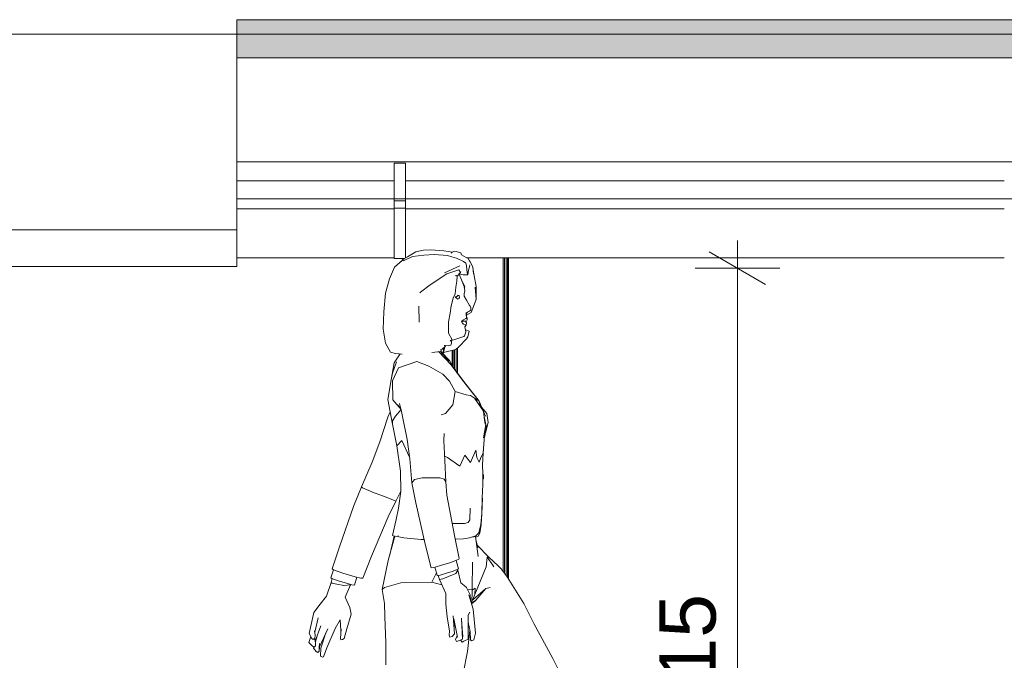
# Model space of a CAD drawing. Header units: millimetres. Extents: x 0 to 1357, y -1 to 841.
# Tile 9 of 43: x 328 to 381, y 233 to 267. Entities that reach past the tile are written whole.
import ezdxf
from ezdxf.xclip import XClip

# ---------------------------------------------------------------- set-up
doc = ezdxf.new("R2010")
doc.units = ezdxf.units.MM
doc.header["$MEASUREMENT"] = 0
doc.header["$XCLIPFRAME"] = 0
for name, color, linetype in [('Cobertura.ARQ', 7, 'Continuous'), ('Cotas - Geral.2D', 7, 'Continuous'), ('Interior - Mobiliário .ARQ', 7, 'Continuous'), ('Pilar.ARQ', 7, 'Continuous')]:
    doc.layers.add(name, color=color, linetype=linetype)
doc.styles.add('GENERATED_STYLE_1', font='txt')

# ---------------------------------------------------------------- blocks, each defined once
blk = doc.blocks.new('Desenho_4_4', base_point=(424.7631797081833, 210.5022291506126))
at = {"layer": 'Cobertura.ARQ', "linetype": 'Continuous', "lineweight": 0}
blk.add_hatch(color=157, dxfattribs=at).paths.add_polyline_path([(340.0447257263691, 264.6858256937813), (429.0063135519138, 264.6858256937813), (429.0063135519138, 266.7179674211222), (340.0447257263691, 266.7179674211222)])
at = {"layer": 'Cobertura.ARQ', "color": 7, "linetype": 'Continuous', "lineweight": 0}
for p, q in [((340.0447257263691, 266.7179674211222), (340.0447257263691, 264.6858256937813)), ((429.0063135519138, 266.7179674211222), (340.0447257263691, 266.7179674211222)), ((429.0063135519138, 264.6858256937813), (340.0447257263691, 264.6858256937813))]:
    blk.add_line(p, q, dxfattribs=at)
at = {"layer": 'Cobertura.ARQ', "color": 8, "linetype": 'Continuous', "lineweight": 0}
for p, q in [((580.0447257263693, 265.9418369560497), (136.6126955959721, 265.9418369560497)), ((340.0447257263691, 257.1796860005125), (340.0447257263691, 264.6858256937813)), ((429.0063135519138, 259.1480526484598), (340.0447257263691, 259.1480526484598)), ((340.0447257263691, 258.1418369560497), (348.4271967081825, 258.1418369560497)), ((349.0271967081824, 258.1418369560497), (380.8925412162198, 258.1418369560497)), ((340.0447257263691, 255.5418369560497), (340.0447257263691, 257.1796860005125)), ((429.0063135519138, 257.1796860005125), (340.0447257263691, 257.1796860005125)), ((136.6126955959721, 255.5418369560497), (340.0447257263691, 255.5418369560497)), ((340.0447257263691, 253.5806756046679), (340.0447257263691, 255.5418369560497)), ((136.6126955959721, 253.5806756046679), (340.0447257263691, 253.5806756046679))]:
    blk.add_line(p, q, dxfattribs=at)
at = {"layer": 'Cotas - Geral.2D', "color": 7, "linetype": 'Continuous', "lineweight": 0}
for p, q in [((366.6904002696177, 253.5022291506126), (366.6904002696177, 254.9692291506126)), ((368.1904002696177, 252.6362041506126), (365.1904002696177, 254.3682541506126)), ((368.9404002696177, 253.5022291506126), (364.4404002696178, 253.5022291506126)), ((366.6904002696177, 210.5022291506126), (366.6904002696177, 253.5022291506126))]:
    blk.add_line(p, q, dxfattribs=at)
at = {"layer": 'Interior - Mobiliário .ARQ', "color": 8, "linetype": 'Continuous', "lineweight": 0}
for p, q in [((348.4271967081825, 257.0883031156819), (348.4271967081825, 259.0883031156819)), ((348.4271967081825, 259.0883031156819), (349.0271967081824, 259.0883031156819)), ((349.0271967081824, 259.0883031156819), (349.0271967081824, 257.0883031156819)), ((348.4271967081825, 256.6883031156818), (348.4271967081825, 257.0883031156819)), ((349.0271967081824, 257.0883031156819), (348.4271967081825, 257.0883031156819)), ((349.0271967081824, 257.0883031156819), (349.0271967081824, 256.6883031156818)), ((340.0447257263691, 256.6483031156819), (348.4271967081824, 256.6483031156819)), ((348.4271967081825, 254.0083031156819), (348.4271967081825, 256.6883031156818)), ((349.0271967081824, 256.6883031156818), (348.4271967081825, 256.6883031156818)), ((349.0271967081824, 254.0507118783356), (349.0271967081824, 256.6883031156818)), ((349.0271967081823, 256.6483031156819), (380.89254121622, 256.6483031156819)), ((349.5818187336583, 254.367340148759), (349.1321100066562, 254.1109725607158)), ((349.9941052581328, 254.1952455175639), (349.3953228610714, 254.1124017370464)), ((349.5818187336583, 254.367340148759), (349.9861045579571, 254.4538537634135)), ((350.3683646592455, 254.4803722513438), (349.9861045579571, 254.4538537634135)), ((349.9941052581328, 254.1952455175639), (350.5580724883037, 254.226844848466)), ((350.3683646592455, 254.4803722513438), (351.0726449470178, 254.4149753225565)), ((351.2512666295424, 254.1679579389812), (350.5580724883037, 254.226844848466)), ((351.5173786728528, 254.3513866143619), (351.0726449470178, 254.4149753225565)), ((351.2512666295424, 254.1679579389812), (351.4867404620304, 254.0999812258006)), ((351.5146682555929, 254.3503111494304), (351.4640729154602, 254.2952151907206)), ((351.5146682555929, 254.3503111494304), (351.6439685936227, 254.4016161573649)), ((351.6439685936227, 254.4016161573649), (351.9640632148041, 254.3157686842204)), ((351.9640632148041, 254.3157686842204), (352.0088680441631, 254.2168163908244)), ((352.0088680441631, 254.2168163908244), (352.2543714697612, 254.0702773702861)), ((340.0447257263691, 254.0483031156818), (348.4271967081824, 254.0483031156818)), ((348.9533634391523, 254.0083031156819), (348.4271967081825, 254.0083031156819)), ((348.4451378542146, 253.5476287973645), (348.8651864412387, 253.9220548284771)), ((348.4451378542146, 253.5476287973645), (348.8551417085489, 253.9114934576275)), ((348.903924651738, 253.9799061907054), (348.7872483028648, 253.8525817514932)), ((349.0295853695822, 253.9483719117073), (348.8551417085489, 253.9114934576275)), ((349.1321100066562, 254.1109725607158), (348.903924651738, 253.9799061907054)), ((348.9195418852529, 253.8990184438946), (349.3953228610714, 254.1124017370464)), ((351.9203206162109, 253.6240412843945), (351.0955624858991, 253.2435533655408)), ((351.7477186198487, 254.0265058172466), (351.4867404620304, 254.0999812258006)), ((351.7477186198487, 254.0265058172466), (352.1099629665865, 253.8478163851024)), ((352.2358470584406, 253.7587956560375), (352.1099629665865, 253.8478163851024)), ((352.2358470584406, 253.7587956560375), (352.2796012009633, 253.6488701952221)), ((352.3586642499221, 254.0090468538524), (352.2543714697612, 254.0702773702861)), ((352.290929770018, 253.4116693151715), (352.2796012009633, 253.6488701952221)), ((352.2917998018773, 254.0483031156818), (380.89254121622, 254.0483031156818)), ((352.3586642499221, 254.0090468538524), (352.4378559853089, 253.8874760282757)), ((352.4266012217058, 253.5708226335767), (352.4476876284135, 253.6729905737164)), ((352.4628771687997, 253.8428506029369), (352.4378559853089, 253.8874760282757)), ((352.6066978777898, 253.5787436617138), (352.4628771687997, 253.8428506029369)), ((348.4451378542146, 253.5476287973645), (348.1684546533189, 252.9275418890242)), ((350.341292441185, 252.6189548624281), (351.2165271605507, 253.1952399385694)), ((351.8614174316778, 253.417706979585), (351.2165271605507, 253.1952399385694)), ((351.7278009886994, 253.111118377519), (351.6690512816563, 253.097650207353)), ((351.7716535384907, 253.071174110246), (351.7278009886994, 253.111118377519)), ((351.7716535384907, 253.071174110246), (351.9483312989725, 253.270750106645)), ((351.9483312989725, 253.270750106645), (351.8614174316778, 253.417706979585)), ((351.8737631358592, 253.1865175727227), (352.0451303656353, 252.7904681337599)), ((351.884438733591, 253.1985767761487), (352.0866699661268, 253.1425360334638)), ((351.9483312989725, 253.270750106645), (351.9757335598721, 253.3113060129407)), ((352.0866699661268, 253.1425360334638), (352.34157052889, 253.1536969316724)), ((352.3235968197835, 253.1683096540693), (352.290929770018, 253.4116693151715)), ((352.3722175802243, 253.3950278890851), (352.34157052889, 253.1536969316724)), ((352.3722175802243, 253.3950278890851), (352.4266012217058, 253.5708226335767)), ((352.6517744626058, 253.1972323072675), (352.6066978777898, 253.5787436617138)), ((352.6281807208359, 253.3969209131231), (352.6659803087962, 253.2055469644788)), ((352.6659803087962, 253.2055469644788), (352.7790911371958, 252.5226974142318)), ((348.1684546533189, 252.9275418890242), (347.9612541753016, 252.1633140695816)), ((349.8158916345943, 252.2152186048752), (350.341292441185, 252.6189548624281)), ((351.7004409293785, 252.4950525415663), (351.7640063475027, 252.8069460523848)), ((351.7640063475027, 252.8069460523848), (351.7716535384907, 253.071174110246)), ((352.1756282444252, 252.5172078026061), (352.0451303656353, 252.7904681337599)), ((352.0451303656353, 252.7904681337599), (352.1509039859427, 252.5308576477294)), ((347.9612541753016, 252.1633140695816), (347.8732220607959, 251.1830807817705)), ((349.787994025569, 252.1896327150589), (349.8158916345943, 252.2152186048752)), ((351.5603871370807, 251.9023319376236), (351.6630915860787, 252.1343066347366)), ((351.6630915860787, 252.1343066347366), (351.7004409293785, 252.4950525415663)), ((351.7391613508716, 251.9833771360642), (351.8349023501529, 252.0569131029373)), ((351.8619584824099, 252.0498822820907), (351.8287934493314, 252.0522210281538)), ((351.8854159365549, 252.0278935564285), (351.8619584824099, 252.0498822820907)), ((352.1745389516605, 252.2947559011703), (352.146234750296, 252.1280994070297)), ((352.1486726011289, 252.014731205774), (352.146234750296, 252.1280994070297)), ((352.1527754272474, 252.5213136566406), (352.1509039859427, 252.5308576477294)), ((352.1745389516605, 252.2947559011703), (352.1527754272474, 252.5213136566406)), ((352.162285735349, 252.4223115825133), (352.1756282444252, 252.5172078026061)), ((352.7770544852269, 251.8299223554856), (352.7343620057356, 252.4898929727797)), ((352.7921278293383, 251.8550843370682), (352.7790911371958, 252.5226974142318)), ((351.5603871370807, 251.9023319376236), (351.4619333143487, 251.4943202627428)), ((351.6719372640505, 251.9671384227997), (351.7274682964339, 251.9795559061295)), ((351.6719372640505, 251.9671384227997), (351.716445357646, 251.9199907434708)), ((351.716445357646, 251.9199907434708), (351.8171945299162, 251.8598260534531)), ((351.7391613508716, 251.9833771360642), (351.7274682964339, 251.9795559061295)), ((351.8171945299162, 251.8598260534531), (351.8541059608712, 251.8718892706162)), ((351.8668724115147, 251.8963487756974), (351.8541059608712, 251.8718892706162)), ((351.8798648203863, 251.9084210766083), (351.8668724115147, 251.8963487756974)), ((351.8798648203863, 251.9084210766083), (351.8967475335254, 251.9079941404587)), ((351.8914961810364, 251.9468332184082), (351.8854159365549, 252.0278935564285)), ((351.8972931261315, 251.9290866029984), (351.8914961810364, 251.9468332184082)), ((351.8972931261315, 251.9290866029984), (351.8967475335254, 251.9079941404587)), ((352.1486726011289, 252.014731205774), (352.2799320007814, 251.7919250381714)), ((352.2799320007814, 251.7919250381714), (352.4247924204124, 251.519906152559)), ((352.4247924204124, 251.519906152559), (352.4707985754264, 251.4778756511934)), ((352.7770544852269, 251.8299223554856), (352.5231485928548, 251.1350640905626)), ((352.7472274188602, 251.7482953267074), (352.7921278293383, 251.8550843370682)), ((347.8732220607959, 251.1830807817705), (347.8295307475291, 250.250222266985)), ((349.7553261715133, 250.6423797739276), (349.7403534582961, 251.4872167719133)), ((351.3130073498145, 250.6387220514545), (351.4071181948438, 251.1059779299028)), ((351.4619333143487, 251.4943202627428), (351.4071181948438, 251.1059779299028)), ((352.2610760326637, 251.136711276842), (352.2573093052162, 251.0191615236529)), ((352.2645679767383, 250.8939814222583), (352.2573093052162, 251.0191615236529)), ((352.2810224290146, 251.1225254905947), (352.2730858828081, 251.0104532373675)), ((352.2797790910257, 250.8855819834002), (352.2730858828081, 251.0104532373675)), ((352.2739044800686, 250.9951811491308), (352.5231485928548, 251.1350640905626)), ((352.2810224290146, 251.1225254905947), (352.3292491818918, 251.1619186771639)), ((352.3292491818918, 251.1619186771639), (352.3879619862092, 251.1973574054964)), ((352.3879619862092, 251.1973574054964), (352.4449038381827, 251.2231673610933)), ((352.4932085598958, 251.2682257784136), (352.4449038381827, 251.2231673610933)), ((352.4707985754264, 251.4778756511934), (352.5071373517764, 251.3892515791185)), ((352.4932085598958, 251.2682257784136), (352.4989127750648, 251.2789022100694)), ((352.5071373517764, 251.3892515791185), (352.4989127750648, 251.2789022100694)), ((349.7553261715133, 250.6423797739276), (349.7575893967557, 250.6221290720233)), ((351.3214847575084, 250.0375959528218), (351.3130073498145, 250.6387220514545)), ((352.1049248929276, 250.7463008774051), (352.013661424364, 250.6591241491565)), ((352.013661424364, 250.6591241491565), (352.0608668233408, 250.6613466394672)), ((352.013661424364, 250.6591241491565), (352.0608872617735, 250.6561749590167)), ((352.013661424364, 250.6591241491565), (352.0442761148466, 250.5896455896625)), ((352.1181436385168, 250.5210602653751), (352.0442761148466, 250.5896455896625)), ((352.1518275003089, 250.6801863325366), (352.0608668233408, 250.6613466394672)), ((352.0608872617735, 250.6561749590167), (352.1518275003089, 250.6801863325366)), ((352.2305073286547, 250.8262166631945), (352.1049248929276, 250.7463008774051)), ((352.1181436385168, 250.5210602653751), (352.2005479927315, 250.4900150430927)), ((352.1420261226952, 250.6827754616), (352.1370143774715, 250.6762751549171)), ((352.225965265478, 250.6858606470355), (352.1518072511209, 250.6853580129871)), ((352.2259855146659, 250.6806829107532), (352.1518275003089, 250.6801863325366)), ((352.1862955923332, 250.3845315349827), (352.2454735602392, 250.4794536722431)), ((352.1862955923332, 250.3845315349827), (352.2566151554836, 250.4733009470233)), ((352.2454735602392, 250.4794536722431), (352.2005479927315, 250.4900150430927)), ((352.2226456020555, 250.6806605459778), (352.225965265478, 250.6858606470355)), ((352.2264651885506, 250.6821223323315), (352.2226456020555, 250.6806605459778)), ((352.2651712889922, 250.5917378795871), (352.2259855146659, 250.6806829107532)), ((352.2884086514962, 250.8525837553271), (352.2305073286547, 250.8262166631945)), ((352.2690939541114, 250.678760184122), (352.2327677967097, 250.6652882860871)), ((352.2749711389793, 250.5863300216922), (352.2376991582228, 250.667117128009)), ((352.2651712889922, 250.5917378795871), (352.2454735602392, 250.4794536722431)), ((352.2566151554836, 250.4733009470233), (352.2458753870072, 250.4817442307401)), ((352.2749711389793, 250.5863300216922), (352.2566151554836, 250.4733009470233)), ((352.2645679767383, 250.8939814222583), (352.2884086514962, 250.8525837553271)), ((352.3015887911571, 250.7551423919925), (352.2690939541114, 250.678760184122)), ((352.2797790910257, 250.8855819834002), (352.3024381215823, 250.8448383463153)), ((352.2966192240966, 250.8149800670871), (352.2884086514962, 250.8525837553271)), ((352.3024381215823, 250.8448383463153), (352.2966192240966, 250.8149800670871)), ((352.3015887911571, 250.7551423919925), (352.3024381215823, 250.8448383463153)), ((347.8295307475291, 250.250222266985), (347.9679477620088, 249.5141358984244)), ((351.5014315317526, 249.6948358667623), (351.3214847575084, 250.0375959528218)), ((352.2295618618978, 250.1161219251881), (352.1713638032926, 249.8917866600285)), ((352.1862955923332, 250.3845315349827), (352.2295618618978, 250.1161219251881)), ((352.1866508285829, 250.3823277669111), (352.19055792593, 250.3899121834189)), ((352.2135243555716, 250.215613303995), (352.2222653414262, 250.2133483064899)), ((352.2222653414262, 250.2133483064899), (352.4140414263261, 250.1543221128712)), ((352.3509173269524, 249.8389101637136), (352.4140414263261, 250.1543221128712)), ((347.9679477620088, 249.5141358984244), (348.2302510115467, 249.0363065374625)), ((351.394340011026, 249.6476972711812), (351.5014315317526, 249.6948358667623)), ((351.394340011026, 249.6476972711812), (351.4746937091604, 249.600171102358)), ((351.4143412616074, 249.6358672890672), (351.761519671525, 249.7347407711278)), ((351.4329692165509, 249.399141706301), (351.4658701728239, 249.5161524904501)), ((351.4658701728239, 249.5161524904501), (351.4746937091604, 249.600171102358)), ((351.761519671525, 249.7347407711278), (352.1359468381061, 249.8713300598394)), ((351.8716245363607, 249.3221478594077), (352.2759782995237, 249.7477456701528)), ((352.1359468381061, 249.8713300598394), (352.1713638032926, 249.8917866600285)), ((352.3509173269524, 249.8389101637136), (352.2759782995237, 249.7477456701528)), ((348.2302510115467, 249.0363065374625), (348.4898779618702, 248.9541470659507)), ((348.4257782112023, 248.4603424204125), (348.7469672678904, 248.9375275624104)), ((348.8412069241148, 248.9314354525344), (348.4898779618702, 248.9541470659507)), ((348.742107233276, 248.9303070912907), (348.6630801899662, 248.9429504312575)), ((350.4298713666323, 249.0159431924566), (350.9055883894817, 249.0753242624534)), ((350.799082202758, 249.0530811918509), (350.7886994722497, 249.0607336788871)), ((351.4514495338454, 248.3547377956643), (350.799082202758, 249.0530811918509)), ((350.8867441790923, 249.0729720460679), (351.3471614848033, 248.5604634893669)), ((350.8970146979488, 249.074254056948), (351.363533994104, 248.5949453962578)), ((350.9231272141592, 249.0831423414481), (350.901998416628, 249.1791393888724)), ((350.9037269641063, 249.1712858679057), (350.9831499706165, 249.1905606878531)), ((350.9231272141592, 249.0831423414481), (350.9055883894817, 249.0753242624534)), ((350.9831499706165, 249.1905606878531), (350.9992637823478, 249.2026178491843)), ((350.9992637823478, 249.2026178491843), (351.1526682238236, 249.3566237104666)), ((351.0699500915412, 249.2735812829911), (351.0108534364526, 248.957294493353)), ((351.1173776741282, 249.2932918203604), (351.0271559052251, 248.9405451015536)), ((351.0481042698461, 249.0224484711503), (351.6977038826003, 249.1775285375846)), ((351.0760337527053, 249.3946361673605), (351.1526682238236, 249.3566237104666)), ((351.0760337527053, 249.3946361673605), (351.3355967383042, 249.3710910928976)), ((351.0924176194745, 249.3865093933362), (351.1281391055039, 249.3899096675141)), ((351.140359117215, 249.3442663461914), (351.1173776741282, 249.2932918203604)), ((351.1596484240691, 249.3870514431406), (351.1471617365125, 249.3593550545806)), ((351.4329692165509, 249.399141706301), (351.3355967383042, 249.3710910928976)), ((351.8716245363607, 249.3221478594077), (351.6977038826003, 249.1775285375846)), ((348.254859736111, 247.5587229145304), (348.4257782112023, 248.4603424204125)), ((348.3352287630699, 247.9126196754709), (348.5514675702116, 248.5093552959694)), ((348.6493693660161, 248.1921508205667), (349.6269409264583, 248.5390258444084)), ((349.6269409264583, 248.5390258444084), (350.2723935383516, 248.2934770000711)), ((351.363533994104, 248.5949453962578), (351.3471614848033, 248.5604634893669)), ((351.6165834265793, 248.1323213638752), (351.363533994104, 248.5949453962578)), ((348.3352287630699, 247.9126196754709), (348.254859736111, 247.5587229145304)), ((348.3257905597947, 247.5067971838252), (348.6493693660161, 248.1921508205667)), ((351.016556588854, 247.8558916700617), (350.2723935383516, 248.2934770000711)), ((351.3579349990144, 247.4842664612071), (351.016556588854, 247.8558916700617)), ((352.0530669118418, 247.5444281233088), (351.4514495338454, 248.3547377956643)), ((351.5276877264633, 248.3069300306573), (351.5069567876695, 248.3327403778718)), ((351.5276877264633, 248.3069300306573), (351.6646002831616, 248.0676481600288)), ((351.5672876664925, 248.2377212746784), (352.1096162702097, 247.4945583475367)), ((348.0803493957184, 246.5219160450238), (348.254859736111, 247.5587229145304)), ((348.3438609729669, 246.4947828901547), (348.3257905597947, 247.5067971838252)), ((351.6651019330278, 246.9474775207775), (351.3579349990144, 247.4842664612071)), ((352.0530669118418, 247.5444281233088), (352.9237301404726, 246.4340550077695)), ((352.1096162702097, 247.4945583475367), (352.9532572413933, 246.4217707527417)), ((351.542736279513, 246.2380852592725), (351.6651019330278, 246.9474775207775)), ((352.2498356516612, 246.7684974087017), (351.6651019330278, 246.9474775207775)), ((348.0803493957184, 246.5219160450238), (348.338300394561, 245.1995857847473)), ((348.3438609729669, 246.4947828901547), (348.7925687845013, 245.9880005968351)), ((348.7125248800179, 246.2950055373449), (348.7799520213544, 246.0026364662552)), ((352.2498356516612, 246.7684974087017), (352.4876625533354, 246.7234571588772)), ((352.4876625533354, 246.7234571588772), (352.7025518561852, 246.5932658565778)), ((352.9237301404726, 246.4340550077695), (352.7025518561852, 246.5932658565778)), ((353.1695726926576, 245.8882065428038), (352.7025518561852, 246.5932658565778)), ((353.040366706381, 246.0832682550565), (352.9237301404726, 246.4340550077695)), ((352.932626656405, 246.4072985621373), (352.9532572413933, 246.4217707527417)), ((353.2782480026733, 245.6353907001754), (352.9532572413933, 246.4217707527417)), ((348.0932246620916, 245.5825641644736), (348.2090014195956, 245.8624091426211)), ((348.4872218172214, 245.6267611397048), (348.7925687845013, 245.9880005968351)), ((348.5973730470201, 246.2253453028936), (348.7194716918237, 246.0951175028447)), ((348.7877178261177, 245.9689633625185), (348.871597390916, 245.6052553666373)), ((348.796539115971, 245.9856986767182), (348.7925687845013, 245.9880005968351)), ((350.9318059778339, 245.6953367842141), (351.1607624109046, 245.7715379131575)), ((351.542736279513, 246.2380852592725), (351.1607624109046, 245.7715379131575)), ((353.3467530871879, 245.7721646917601), (353.0914217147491, 246.0874542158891)), ((353.1695726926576, 245.8882065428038), (353.2331642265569, 245.4141651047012)), ((353.4155749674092, 245.2932089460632), (353.3467530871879, 245.7721646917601)), ((347.6638260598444, 244.266908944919), (348.0932246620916, 245.5825641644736)), ((348.3324782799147, 245.3812546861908), (348.4872218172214, 245.6267611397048)), ((348.3324782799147, 245.3812546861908), (348.338300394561, 245.1995857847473)), ((348.871597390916, 245.6052553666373), (349.114740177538, 244.3806374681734)), ((353.254424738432, 245.4394845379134), (353.207618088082, 245.6045981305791)), ((353.2563883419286, 245.2050118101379), (353.2331642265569, 245.4141651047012)), ((353.3029296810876, 245.1767462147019), (353.254424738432, 245.4394845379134)), ((353.4155749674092, 245.2932089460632), (353.2741278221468, 244.7442998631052)), ((348.338300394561, 245.1995857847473), (348.5670842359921, 244.0511351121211)), ((353.3029296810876, 245.1767462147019), (353.1720684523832, 244.4792309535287)), ((353.2311847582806, 244.7943321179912), (353.2157491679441, 244.365862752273)), ((353.2193516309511, 244.3693448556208), (353.2407227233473, 244.8451712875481)), ((353.3515587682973, 245.1459523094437), (353.2246695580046, 244.4877482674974)), ((347.6638260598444, 244.266908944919), (347.246918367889, 243.175119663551)), ((348.8318200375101, 244.3364450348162), (348.5670842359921, 244.0511351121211)), ((348.8318200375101, 244.3364450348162), (349.2320291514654, 243.4533805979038)), ((349.2585493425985, 243.3587340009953), (349.114740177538, 244.3806374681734)), ((351.0792960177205, 244.7042465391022), (351.0711381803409, 244.3377894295)), ((351.1262152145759, 243.2749697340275), (351.0711381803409, 244.3377894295)), ((353.2157491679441, 244.365862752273), (353.1532927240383, 243.6675238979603)), ((353.2193516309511, 244.3693448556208), (353.1553573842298, 243.666871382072)), ((348.7615212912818, 242.7048298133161), (348.5670842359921, 244.0511351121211)), ((352.4821540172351, 243.1698556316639), (352.7652217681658, 243.8222837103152)), ((352.8223585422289, 243.4315780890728), (352.7652217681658, 243.8222837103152)), ((353.1532927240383, 243.6675238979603), (353.023954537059, 243.3823366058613)), ((353.1532927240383, 243.6675238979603), (353.121734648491, 243.0459275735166)), ((353.1239374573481, 243.045032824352), (353.1553573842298, 243.666871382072)), ((353.1553573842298, 243.666871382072), (353.1532736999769, 243.6671491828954)), ((346.6802582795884, 241.8743481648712), (347.246918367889, 243.175119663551)), ((349.2443080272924, 243.459932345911), (349.2320291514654, 243.4533805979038)), ((349.3697018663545, 242.0797589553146), (349.2585493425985, 243.3587340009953)), ((351.1143551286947, 243.5038334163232), (351.26801573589, 243.4231196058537)), ((351.1773707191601, 242.1406124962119), (351.1262152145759, 243.2749697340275)), ((351.26801573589, 243.4231196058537), (351.9188662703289, 242.9702508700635)), ((352.1815150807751, 243.5564796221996), (351.9188662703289, 242.9702508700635)), ((352.4821540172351, 243.1698556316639), (352.1815150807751, 243.5564796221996)), ((352.8223585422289, 243.4315780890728), (352.9518905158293, 243.1808757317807)), ((352.9518905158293, 243.1808757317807), (353.023954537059, 243.3823366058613)), ((348.7615212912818, 242.7048298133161), (348.7823346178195, 241.6155097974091)), ((353.121734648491, 243.0459275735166), (353.1334519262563, 242.5602983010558)), ((353.1239374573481, 243.045032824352), (353.1364567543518, 242.559144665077)), ((349.5053612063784, 242.2551525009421), (349.3697018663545, 242.0797589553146)), ((349.9125920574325, 242.3443942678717), (349.5053612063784, 242.2551525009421)), ((350.4224488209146, 242.343578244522), (349.9125920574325, 242.3443942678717)), ((350.8563522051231, 242.3388168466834), (350.4224488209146, 242.343578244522)), ((351.0781958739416, 242.2779602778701), (350.8563522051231, 242.3388168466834)), ((351.0781958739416, 242.2779602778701), (351.1773707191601, 242.1406124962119)), ((351.2160529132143, 241.4272536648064), (351.1773707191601, 242.1406124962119)), ((353.1334519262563, 242.5602983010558), (353.1325821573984, 241.985713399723)), ((353.1356184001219, 241.9845960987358), (353.1390846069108, 242.3073386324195)), ((353.1364567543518, 242.559144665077), (353.1392170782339, 242.4177182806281)), ((353.1368840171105, 242.5372536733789), (353.1396731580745, 242.5381400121)), ((353.1434096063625, 242.2931043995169), (353.1390123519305, 242.3006108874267)), ((353.1392170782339, 242.4177182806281), (353.1390846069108, 242.3073386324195)), ((353.1604071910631, 242.5386986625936), (353.1396731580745, 242.5381400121)), ((353.1641705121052, 242.2936130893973), (353.1434096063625, 242.2931043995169)), ((353.1775633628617, 242.4817723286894), (353.1604071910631, 242.5386986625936)), ((353.1673623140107, 242.296301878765), (353.1641705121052, 242.2936130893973)), ((353.1813346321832, 242.3527815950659), (353.1673623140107, 242.296301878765)), ((353.1775633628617, 242.4817723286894), (353.1815757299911, 242.4179378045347)), ((353.1813346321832, 242.3527815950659), (353.1815757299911, 242.4179378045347)), ((346.2573030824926, 240.8169514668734), (346.6802582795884, 241.8743481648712)), ((346.6802582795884, 241.8743481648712), (346.7452736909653, 241.8175580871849)), ((346.7452736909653, 241.8175580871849), (347.1948503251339, 241.6160169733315)), ((347.1948503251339, 241.6160169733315), (347.2670873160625, 241.5854743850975)), ((347.9883898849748, 241.3179383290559), (347.2670873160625, 241.5854743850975)), ((348.5136227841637, 241.1040327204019), (348.7818446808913, 241.6411519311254)), ((348.7823346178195, 241.6155097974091), (348.6582691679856, 240.7399863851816)), ((349.5781646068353, 241.0120658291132), (349.3697018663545, 242.0797589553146)), ((353.1325821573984, 241.985713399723), (353.1112221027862, 241.274256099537)), ((353.1112221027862, 241.274256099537), (353.1356184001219, 241.9845960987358)), ((348.3919512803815, 241.1582975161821), (347.9883898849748, 241.3179383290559)), ((348.1036475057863, 240.2789952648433), (348.5136227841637, 241.1040327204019)), ((348.5136227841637, 241.1040327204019), (348.3919512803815, 241.1582975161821)), ((351.6285822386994, 239.2713623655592), (351.2160529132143, 241.4272536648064)), ((353.0835155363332, 240.4431507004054), (353.1112221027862, 241.274256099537)), ((353.087131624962, 240.4429402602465), (353.1139093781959, 241.2731509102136)), ((345.5311482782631, 238.7325719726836), (346.2573030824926, 240.8169514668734)), ((348.6582691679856, 240.7399863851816), (348.5328466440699, 240.1321050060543)), ((350.0752477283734, 238.8160501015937), (349.5781646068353, 241.0120658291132)), ((352.459927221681, 240.7385481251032), (352.4543395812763, 240.1162175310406)), ((347.2097431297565, 238.1775701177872), (348.1036475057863, 240.2789952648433)), ((348.5328466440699, 240.1321050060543), (348.3245305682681, 239.2834725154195)), ((352.4543395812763, 240.1162175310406), (352.3686007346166, 239.9741083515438)), ((353.0835155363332, 240.4431507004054), (353.0347524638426, 239.8581543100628)), ((353.0579122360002, 239.8567084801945), (353.087131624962, 240.4429402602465)), ((353.0834971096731, 240.4429296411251), (353.087131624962, 240.4429402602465)), ((351.5042653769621, 239.9210462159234), (351.5113990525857, 239.9206913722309)), ((351.5047642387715, 239.9184391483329), (352.1278441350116, 239.9164462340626)), ((352.1583912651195, 239.9170730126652), (351.5113990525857, 239.9206913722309)), ((352.1583912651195, 239.9170730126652), (352.1278441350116, 239.9164462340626)), ((352.3686007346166, 239.9741083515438), (352.1583912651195, 239.9170730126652)), ((352.9240049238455, 239.4143148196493), (353.0347524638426, 239.8581543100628)), ((352.9816912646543, 239.4107221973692), (353.0579122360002, 239.8567084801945)), ((353.0579122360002, 239.8567084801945), (353.0363597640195, 239.8774366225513)), ((348.1090040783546, 237.942873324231), (348.4628968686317, 239.2414943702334)), ((348.4304569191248, 239.2475769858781), (348.171324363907, 238.1715596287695)), ((348.3665754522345, 239.2595550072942), (348.3245305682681, 239.2834725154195)), ((348.5835986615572, 239.2188623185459), (348.3665754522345, 239.2595550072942)), ((348.6256009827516, 239.2497415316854), (348.5934593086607, 239.2506731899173)), ((348.6753858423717, 239.248644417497), (348.6256009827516, 239.2497415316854)), ((348.9369988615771, 239.1525984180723), (348.6675212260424, 239.2031265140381)), ((348.9369988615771, 239.1525984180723), (349.850429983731, 239.0726629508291)), ((349.850429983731, 239.0726629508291), (350.0179130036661, 239.0693436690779)), ((351.6285822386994, 239.2713623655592), (351.8834404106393, 238.0505808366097)), ((351.6675179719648, 239.0848585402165), (352.1125586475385, 239.1101742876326)), ((352.1125586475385, 239.1101742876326), (352.438590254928, 239.161423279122)), ((352.438590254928, 239.161423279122), (352.7637623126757, 239.2556550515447)), ((352.65505710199, 239.2153307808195), (352.5961018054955, 239.2070686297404)), ((352.65505710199, 239.2153307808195), (352.6900053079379, 239.2320009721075)), ((352.7265181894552, 239.2333332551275), (352.6900053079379, 239.2320009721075)), ((352.7265181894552, 239.2333332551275), (352.7484804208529, 239.2294287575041)), ((352.7484804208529, 239.2294287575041), (352.7438486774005, 239.2498842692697)), ((352.7484804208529, 239.2294287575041), (352.8988717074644, 238.1673554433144)), ((352.7536336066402, 239.1930366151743), (352.884897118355, 239.2475856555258)), ((352.7637623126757, 239.2556550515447), (352.9240049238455, 239.4143148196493)), ((352.7714571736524, 239.0671653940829), (352.8669309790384, 238.644467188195)), ((352.884897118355, 239.2475856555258), (352.9816912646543, 239.4107221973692)), ((345.5311482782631, 238.7325719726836), (345.1245521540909, 237.5098828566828)), ((350.0752477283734, 238.8160501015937), (350.3995526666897, 237.5587276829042)), ((353.4554174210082, 238.1323345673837), (352.8384072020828, 238.7707526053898)), ((346.7454652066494, 237.0089701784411), (347.2097431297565, 238.1775701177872)), ((347.777023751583, 236.413878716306), (348.1090040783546, 237.942873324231)), ((351.3871770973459, 237.8305482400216), (351.7018487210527, 237.9488019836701)), ((351.7018487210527, 237.9488019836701), (351.8667762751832, 238.0246664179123)), ((351.8425196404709, 237.5119403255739), (351.7125435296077, 237.9537214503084)), ((351.8834404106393, 238.0505808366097), (351.8667762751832, 238.0246664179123)), ((353.3641836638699, 238.1203394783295), (353.3188201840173, 237.6132649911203)), ((353.4554174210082, 238.1323345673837), (353.3641836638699, 238.1203394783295)), ((353.3641836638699, 238.1203394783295), (353.6770688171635, 237.6960890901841)), ((353.9509899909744, 237.6652467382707), (353.4554174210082, 238.1323345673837)), ((345.0595473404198, 237.0316568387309), (345.2009709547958, 237.4579124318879)), ((345.2016777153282, 237.4574317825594), (345.1245521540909, 237.5098828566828)), ((345.6907618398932, 237.2731679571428), (345.2016777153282, 237.4574317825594)), ((350.3995526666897, 237.5587276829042), (350.6089330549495, 237.6013183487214)), ((350.7051344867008, 237.1745517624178), (350.5794633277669, 237.5953238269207)), ((350.6089330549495, 237.6013183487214), (350.9451074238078, 237.6925585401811)), ((351.3871770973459, 237.8305482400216), (350.9451074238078, 237.6925585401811)), ((351.5047525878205, 237.3695359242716), (351.734630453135, 237.4590002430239)), ((351.7118332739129, 237.2508037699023), (351.81311252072, 237.4400803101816)), ((351.734630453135, 237.4590002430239), (351.8425196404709, 237.5119403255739)), ((351.81311252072, 237.4400803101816), (351.7977225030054, 237.4899588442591)), ((351.9691803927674, 236.7659632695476), (351.81311252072, 237.4400803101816)), ((352.5820752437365, 237.8570500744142), (352.5742193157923, 236.4070522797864)), ((353.3188201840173, 237.6132649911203), (352.7212352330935, 236.1327094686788)), ((353.7292716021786, 237.6197235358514), (353.6770688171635, 237.6960890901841)), ((354.1216970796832, 237.50673382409), (353.9509899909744, 237.6652467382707)), ((354.1216970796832, 237.50673382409), (354.4433753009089, 237.0848255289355)), ((345.1080394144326, 236.9977820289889), (345.0595473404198, 237.0316568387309)), ((345.1289926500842, 236.9896528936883), (345.0656046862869, 236.7814525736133)), ((345.4452917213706, 236.8669397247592), (345.1080394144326, 236.9977820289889)), ((345.8837733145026, 236.7347409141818), (345.4452917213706, 236.8669397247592)), ((346.3381711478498, 237.0785759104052), (345.6907618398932, 237.2731679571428)), ((346.3082129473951, 236.6431676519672), (346.4408043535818, 237.0542966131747)), ((346.6516391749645, 237.0044207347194), (346.3381711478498, 237.0785759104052)), ((346.7454652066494, 237.0089701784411), (346.6516391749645, 237.0044207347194)), ((350.4186639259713, 236.8014141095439), (350.668781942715, 237.2962673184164)), ((350.7182877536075, 237.1452097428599), (350.7051344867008, 237.1745517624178)), ((350.7182877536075, 237.1452097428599), (350.8621243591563, 237.175210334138)), ((350.8344552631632, 236.9394870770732), (350.767899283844, 237.1555574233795)), ((350.8344552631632, 236.9394870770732), (351.0063485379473, 236.9727426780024)), ((351.1638047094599, 236.1937537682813), (350.8344552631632, 236.9394870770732)), ((351.1984289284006, 237.2678130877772), (350.8621243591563, 237.175210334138)), ((351.0063485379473, 236.9727426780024), (351.3193881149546, 237.0896278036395)), ((351.5047525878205, 237.3695359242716), (351.1984289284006, 237.2678130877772)), ((351.7118332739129, 237.2508037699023), (351.3193881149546, 237.0896278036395)), ((354.4433753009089, 237.0848255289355), (355.3218354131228, 235.6568452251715)), ((344.8253864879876, 236.0554098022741), (345.0656046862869, 236.7814525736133)), ((345.1271364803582, 236.7443515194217), (345.0656046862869, 236.7814525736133)), ((345.376659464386, 236.6973294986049), (345.1271364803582, 236.7443515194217)), ((345.7369405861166, 236.6156832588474), (345.376659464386, 236.6973294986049)), ((346.0909842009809, 236.6503074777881), (345.7369405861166, 236.6156832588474)), ((345.8102461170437, 235.9946890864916), (346.0909842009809, 236.6503074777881)), ((345.8837733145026, 236.7347409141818), (346.1665821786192, 236.6627416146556)), ((346.1013793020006, 236.679341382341), (346.0909842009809, 236.6503074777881)), ((346.1665821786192, 236.6627416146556), (346.3082129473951, 236.6431676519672)), ((347.777023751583, 236.413878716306), (347.9028406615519, 236.510024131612)), ((347.777023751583, 236.413878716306), (347.9138004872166, 235.6534645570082)), ((347.9028406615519, 236.510024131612), (348.7748004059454, 236.7598559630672)), ((350.4186639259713, 236.8014141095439), (348.7748004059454, 236.7598559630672)), ((350.4186639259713, 236.8014141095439), (350.9573511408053, 236.6612186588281)), ((352.144567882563, 236.6188368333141), (351.9691803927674, 236.7659632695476)), ((352.144567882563, 236.6188368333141), (352.2775524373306, 236.5048675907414)), ((352.2775524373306, 236.5048675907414), (352.4633695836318, 236.1197091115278)), ((352.3191018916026, 236.4187446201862), (352.5742193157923, 236.4070522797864)), ((352.5485053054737, 235.6340581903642), (352.5742193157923, 236.4070522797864)), ((352.7356950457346, 236.4774906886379), (352.5731421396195, 236.3746710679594)), ((353.2938065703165, 236.454346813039), (352.6013082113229, 235.8599654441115)), ((352.7356950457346, 236.4774906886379), (352.7093461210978, 236.1334997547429)), ((352.7745386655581, 235.8347156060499), (353.2938065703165, 236.454346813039)), ((353.5340671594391, 236.505959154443), (353.2938065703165, 236.454346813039)), ((344.4874089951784, 235.6268885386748), (344.8253864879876, 236.0554098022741)), ((346.0661477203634, 235.4471166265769), (345.8082782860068, 235.9988998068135)), ((351.1638047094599, 236.1937537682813), (351.1770745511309, 235.634275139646)), ((352.3911946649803, 236.12529107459), (352.634119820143, 235.3667103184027)), ((352.4633695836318, 236.1197091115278), (352.4895039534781, 235.8183013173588)), ((352.7735042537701, 235.829242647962), (352.5495917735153, 235.6667187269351)), ((352.7735042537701, 235.829242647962), (352.5508278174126, 235.7038756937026)), ((352.5508845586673, 235.7055814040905), (352.7745386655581, 235.8347156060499)), ((352.5531184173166, 235.7727338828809), (352.5864256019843, 235.834308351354)), ((352.7093461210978, 236.1334997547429), (352.5864256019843, 235.834308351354)), ((352.6122349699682, 235.8693440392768), (352.7212352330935, 236.1327094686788)), ((352.7745386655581, 235.8347156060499), (352.7735042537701, 235.829242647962)), ((344.4874089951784, 235.6268885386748), (344.1411652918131, 235.1774988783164)), ((346.0661477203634, 235.4471166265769), (346.1283683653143, 235.0863253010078)), ((347.9138004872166, 235.6534645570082), (347.9172123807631, 234.9726951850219)), ((351.1770745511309, 235.634275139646), (351.2408576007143, 234.952284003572)), ((352.754744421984, 234.0851464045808), (352.634119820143, 235.3667103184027)), ((355.8572985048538, 234.5929067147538), (355.3218354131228, 235.6568452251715)), ((343.9008532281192, 234.0716600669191), (344.1411652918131, 235.1774988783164)), ((344.3775592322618, 234.8954863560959), (344.1951467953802, 234.1320714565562)), ((345.543951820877, 234.7837214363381), (345.279299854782, 234.3361303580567)), ((345.543951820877, 234.7837214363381), (345.5883516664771, 234.2405996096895)), ((345.9034865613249, 234.3219657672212), (346.1283683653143, 235.0863253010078)), ((347.978120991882, 233.574247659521), (347.9172123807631, 234.9726951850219)), ((351.2408576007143, 234.952284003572), (351.3601696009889, 234.1871629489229)), ((351.5637151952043, 235.0050045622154), (351.6305261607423, 234.0492232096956)), ((351.5980517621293, 234.8443312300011), (351.785771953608, 233.8721597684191)), ((351.5980517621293, 234.8443312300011), (351.6081430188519, 234.3694309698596)), ((352.0049673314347, 234.8863238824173), (352.0613440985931, 233.764011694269)), ((352.0841231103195, 233.8816855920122), (352.0105854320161, 234.7744823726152)), ((352.3676934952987, 235.0434000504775), (352.3543282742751, 233.7635741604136)), ((352.456223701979, 235.1983052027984), (352.3676934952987, 235.0434000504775)), ((344.5256682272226, 234.4643580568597), (344.2211458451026, 233.6621499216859)), ((344.8914722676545, 234.3206743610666), (344.4517704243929, 233.3578954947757)), ((345.279299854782, 234.3361303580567), (344.8354149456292, 233.3055488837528)), ((345.6022074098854, 234.2886238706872), (345.5684961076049, 233.8235602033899)), ((345.5883516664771, 234.2405996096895), (345.5883856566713, 234.097946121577)), ((345.7566159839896, 233.7919427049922), (345.9034865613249, 234.3219657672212)), ((352.4517543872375, 234.2323610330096), (352.3259672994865, 233.1095428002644)), ((352.4627200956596, 234.1780580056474), (352.3637736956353, 234.6680481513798)), ((355.8572985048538, 234.5929067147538), (356.8722233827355, 232.7399455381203)), ((343.9906122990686, 233.8975812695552), (343.883594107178, 233.5794375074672)), ((344.0383100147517, 233.8050762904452), (343.9008532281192, 234.0716600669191)), ((344.1135779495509, 233.749545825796), (344.0383100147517, 233.8050762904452)), ((344.1135779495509, 233.749545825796), (344.2008485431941, 233.8074804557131)), ((344.1865870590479, 234.201489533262), (344.2144711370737, 233.9753541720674)), ((344.2008485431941, 233.8074804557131), (344.2144711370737, 233.9753541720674)), ((344.2038870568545, 233.7675922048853), (344.2361343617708, 233.570577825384)), ((344.2287277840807, 233.6158281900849), (344.3259671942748, 233.9382824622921)), ((344.7874811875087, 234.092973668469), (344.5182195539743, 233.2785580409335)), ((345.5884742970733, 233.7259311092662), (345.5684961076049, 233.8235602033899)), ((345.5884742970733, 233.7259311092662), (345.6771392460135, 233.7523284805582)), ((345.7566159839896, 233.7919427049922), (345.6771392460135, 233.7523284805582)), ((351.3601696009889, 234.1871629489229), (351.3470905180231, 233.9740597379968)), ((351.3917537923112, 233.8777265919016), (351.3470905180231, 233.9740597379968)), ((351.3917537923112, 233.8777265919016), (351.5047737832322, 233.9063161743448)), ((351.5047737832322, 233.9063161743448), (351.6305261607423, 234.0492232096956)), ((351.6932403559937, 233.7408057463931), (351.762502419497, 233.8985071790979)), ((351.7406726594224, 233.6431342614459), (351.6932403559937, 233.7408057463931)), ((351.776289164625, 233.9212695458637), (351.762502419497, 233.8985071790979)), ((351.8963817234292, 233.6987873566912), (352.0613440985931, 233.764011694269)), ((351.9882514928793, 233.7351116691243), (351.9777372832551, 233.6994338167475)), ((352.0769183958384, 233.9691556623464), (352.0533299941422, 233.9235512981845)), ((352.1263791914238, 233.6553609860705), (352.3543282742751, 233.7635741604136)), ((352.4861849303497, 233.7240356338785), (352.4627200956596, 234.1780580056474)), ((352.5436487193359, 233.6778977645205), (352.4861849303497, 233.7240356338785)), ((352.5436487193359, 233.6778977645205), (352.6549655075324, 233.7206140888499)), ((352.6549655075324, 233.7206140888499), (352.754744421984, 234.0851464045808)), ((343.883594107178, 233.5794375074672), (344.0695414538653, 233.3886848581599)), ((344.0695414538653, 233.3886848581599), (344.1560369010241, 233.3364911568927)), ((344.1296031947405, 233.2871225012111), (344.1462683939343, 233.3423857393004)), ((344.2655914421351, 233.1098637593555), (344.1296031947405, 233.2871225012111)), ((344.1560369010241, 233.3364911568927), (344.2400206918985, 233.4073383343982)), ((344.2361343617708, 233.570577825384), (344.2400206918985, 233.4073383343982)), ((344.4517704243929, 233.3578954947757), (344.4348746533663, 233.1314815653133)), ((344.4348746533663, 233.1314815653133), (344.438829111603, 233.3077971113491)), ((344.4429894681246, 233.5248532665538), (344.438829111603, 233.3077971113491)), ((344.5031496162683, 232.8632278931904), (344.5182195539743, 233.2785580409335)), ((344.8354149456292, 233.3055488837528), (344.669194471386, 232.8303235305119)), ((347.9713042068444, 232.405977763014), (347.978120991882, 233.574247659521)), ((351.8452008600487, 233.6800702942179), (351.7406726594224, 233.6431342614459)), ((351.8963817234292, 233.6987873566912), (351.8452008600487, 233.6800702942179)), ((352.0335175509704, 233.6131684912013), (351.9777372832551, 233.6994338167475)), ((352.1263791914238, 233.6553609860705), (352.0335175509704, 233.6131684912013)), ((344.2655914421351, 233.1098637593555), (344.3571677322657, 233.0630521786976)), ((344.3571677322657, 233.0630521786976), (344.4348746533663, 233.1314815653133)), ((344.60078779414, 232.8073007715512), (344.5031496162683, 232.8632278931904)), ((344.60078779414, 232.8073007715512), (344.669194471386, 232.8303235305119)), ((352.0935535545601, 231.9421540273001), (352.3259672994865, 233.1095428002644)), ((357.2608783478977, 231.9501386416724), (356.8722233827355, 232.7399455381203))]:
    blk.add_line(p, q, dxfattribs=at)
at = {"layer": 'Pilar.ARQ', "color": 8, "linetype": 'Continuous', "lineweight": 0}
for p, q in [((354.2184133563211, 237.3798822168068), (354.2184133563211, 254.0483031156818)), ((354.297640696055, 237.2759688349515), (354.297640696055, 254.0483031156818)), ((354.3771864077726, 237.1716378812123), (354.3771864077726, 254.0483031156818)), ((354.4564137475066, 237.0636308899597), (354.4564137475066, 254.0483031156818)), ((354.5063135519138, 236.9825162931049), (354.5063135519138, 254.0483031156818)), ((351.5063135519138, 248.3339163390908), (351.5063135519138, 249.1318375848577)), ((351.5562133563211, 248.2570758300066), (351.5562133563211, 249.1437502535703)), ((351.635440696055, 248.1443299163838), (351.635440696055, 249.1626643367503)), ((351.7149864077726, 248.0353269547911), (351.7149864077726, 249.1918993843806)), ((351.7942137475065, 247.9267602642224), (351.7942137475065, 249.2577788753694))]:
    blk.add_line(p, q, dxfattribs=at)
at = {"layer": 'Cotas - Geral.2D', "color": 7, "linetype": 'Continuous', "lineweight": 0, "insert": (366.0904002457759, 228.0113590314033), "char_height": 3, "width": 7.981739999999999, "attachment_point": 7, "rotation": 90, "style": 'GENERATED_STYLE_1'}
blk.add_mtext('\\A1;{\\pql;\\fArial|b0|i0|c0|p38;2,15}', dxfattribs=at)

msp = doc.modelspace()

# ---------------------------------------------------------------- block references
at = {"color": 7, "linetype": 'Continuous', "lineweight": 0}
ref = msp.add_blockref('Desenho_4_4', (424.7631797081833, 210.5022291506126), dxfattribs=at)
XClip(ref).set_block_clipping_path([(58.05218541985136, 187.2578166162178), (917.9847928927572, 324.0654905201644)])

doc.saveas('drawing.dxf')
